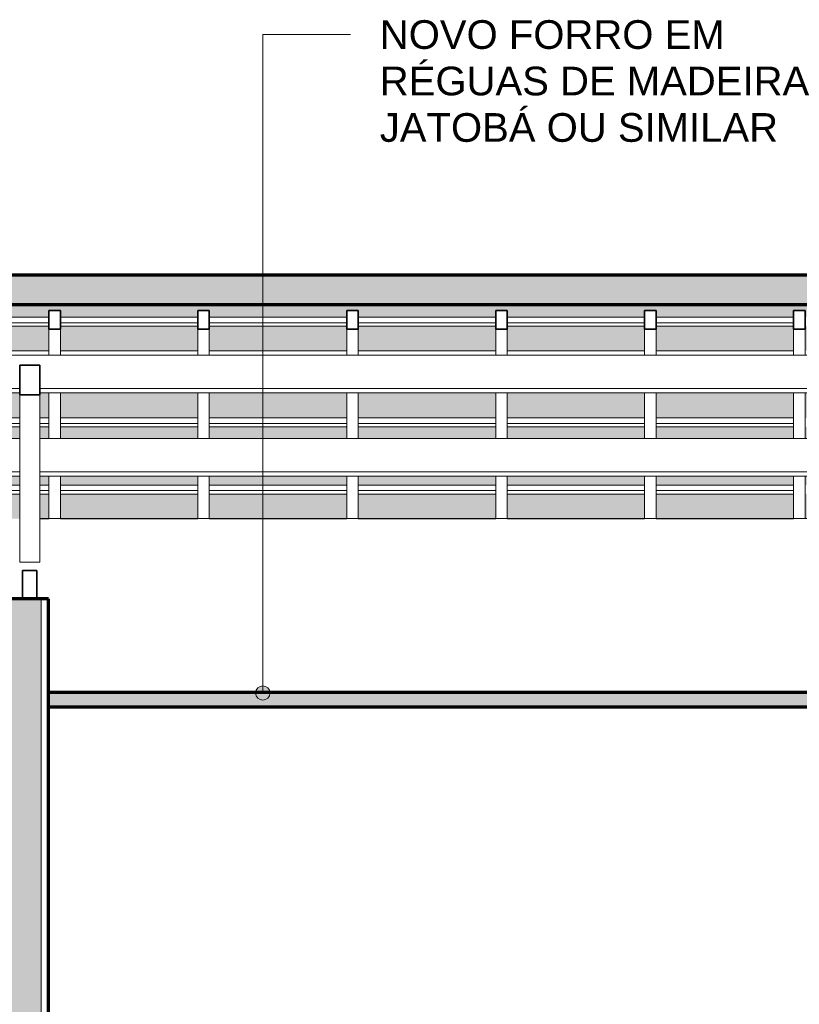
# Model space of a CAD drawing. Header units: millimetres. Extents: x -21497 to 35032, y -1993 to 8822.
# Tile 22 of 25: x 18484 to 21203, y 3635 to 7069. Entities that reach past the tile are written whole.
import ezdxf

# ---------------------------------------------------------------- set-up
doc = ezdxf.new("R2010")
doc.units = ezdxf.units.MM
for name, color, linetype, lineweight in [('A-CLNG', 13, 'Continuous', 25), ('A-CLNG-PATT', 13, 'Continuous', 25), ('A-GENM', 13, 'Continuous', 18), ('A-GLAZ-CWMG', 51, 'Continuous', 18), ('A-ROOF', 132, 'Continuous', 25), ('A-ROOF-PATT', 132, 'Continuous', 25), ('A-WALL', 113, 'Continuous', 18), ('A-WALL-PATT', 111, 'Continuous', 70), ('G-ANNO-TEXT', 231, 'Continuous', 9)]:
    doc.layers.add(name, color=color, linetype=linetype, lineweight=lineweight)
doc.styles.add('Arial_3', font='arial.ttf', dxfattribs={"height": 100})

# ---------------------------------------------------------------- blocks, each defined once
blk = doc.blocks.new('Rectangular Mullion - 6x12 cm-3933961-CORTE F - MANTER _ CONSTRUIR')
at = {"layer": 'A-GLAZ-CWMG'}
for p, q in [((-12145.7, 5607.9), (-9518.5, 5607.9)), ((-9448.5, 5607.9), (-5468.8, 5607.9)), ((-9518.5, 5491.5), (-12145.7, 5491.5)), ((-12145.7, 5477), (-9518.5, 5477)), ((-5053, 5491.5), (-9448.5, 5491.5)), ((-9448.5, 5477), (-5001.1, 5477))]:
    blk.add_line(p, q, dxfattribs=at)
blk = doc.blocks.new('Rectangular Mullion - 2x5 cm-4253630-CORTE F - MANTER _ CONSTRUIR')
at = {"layer": 'A-GLAZ-CWMG'}
for p, q in [((-9896, 5445.9), (-9518.5, 5445.9)), ((-9518.5, 5426.5), (-9896, 5426.5)), ((-9448.5, 5445.9), (-9416.6, 5445.9)), ((-9416.6, 5426.5), (-9448.5, 5426.5)), ((-9376.6, 5445.9), (-8897.1, 5445.9)), ((-8897.1, 5426.5), (-9376.6, 5426.5)), ((-8857.1, 5445.9), (-8377.6, 5445.9)), ((-8377.6, 5426.5), (-8857.1, 5426.5)), ((-8337.6, 5445.9), (-7858.1, 5445.9)), ((-7858.1, 5426.5), (-8337.6, 5426.5)), ((-7818.1, 5445.9), (-7338.6, 5445.9)), ((-7338.6, 5426.5), (-7818.1, 5426.5)), ((-7298.6, 5445.9), (-6819.1, 5445.9)), ((-6819.1, 5426.5), (-7298.6, 5426.5)), ((-9896, 5414.3), (-9518.5, 5414.3)), ((-9448.5, 5414.3), (-9416.6, 5414.3)), ((-9376.6, 5414.3), (-8897.1, 5414.3)), ((-8857.1, 5414.3), (-8377.6, 5414.3)), ((-8337.6, 5414.3), (-7858.1, 5414.3)), ((-7818.1, 5414.3), (-7338.6, 5414.3)), ((-7298.6, 5414.3), (-6819.1, 5414.3))]:
    blk.add_line(p, q, dxfattribs=at)
blk = doc.blocks.new('Rectangular Mullion - 2x5 cm-4253668-CORTE F - MANTER _ CONSTRUIR')
at = {"layer": 'A-GLAZ-CWMG'}
for p, q in [((-9896, 5680.1), (-9518.5, 5680.1)), ((-9448.5, 5680.1), (-9416.6, 5680.1)), ((-9376.6, 5680.1), (-8897.1, 5680.1)), ((-8857.1, 5680.1), (-8377.6, 5680.1)), ((-8337.6, 5680.1), (-7858.1, 5680.1)), ((-7818.1, 5680.1), (-7338.6, 5680.1)), ((-7298.6, 5680.1), (-6819.1, 5680.1)), ((-9518.5, 5660.7), (-9896, 5660.7)), ((-9896, 5648.5), (-9518.5, 5648.5)), ((-9416.6, 5660.7), (-9448.5, 5660.7)), ((-9448.5, 5648.5), (-9416.6, 5648.5)), ((-8897.1, 5660.7), (-9376.6, 5660.7)), ((-9376.6, 5648.5), (-8897.1, 5648.5)), ((-8377.6, 5660.7), (-8857.1, 5660.7)), ((-8857.1, 5648.5), (-8377.6, 5648.5)), ((-7858.1, 5660.7), (-8337.6, 5660.7)), ((-8337.6, 5648.5), (-7858.1, 5648.5)), ((-7338.6, 5660.7), (-7818.1, 5660.7)), ((-7818.1, 5648.5), (-7338.6, 5648.5)), ((-6819.1, 5660.7), (-7298.6, 5660.7)), ((-7298.6, 5648.5), (-6819.1, 5648.5))]:
    blk.add_line(p, q, dxfattribs=at)
blk = doc.blocks.new('Rectangular Mullion - 2x5 cm-4253670-CORTE F - MANTER _ CONSTRUIR')
at = {"layer": 'A-GLAZ-CWMG'}
for p, q in [((-9896, 5914.3), (-9416.6, 5914.3)), ((-9376.6, 5914.3), (-8897.1, 5914.3)), ((-8857.1, 5914.3), (-8377.6, 5914.3)), ((-8337.6, 5914.3), (-7858.1, 5914.3)), ((-7818.1, 5914.3), (-7338.6, 5914.3)), ((-7298.6, 5914.3), (-6819.1, 5914.3))]:
    blk.add_line(p, q, dxfattribs=at)
blk = doc.blocks.new('Rectangular Mullion - 2x5 cm-4253671-CORTE F - MANTER _ CONSTRUIR')
at = {"layer": 'A-GLAZ-CWMG'}
for p, q in [((-9896, 6031.4), (-9416.6, 6031.4)), ((-9416.6, 6012), (-9896, 6012)), ((-9376.6, 6031.4), (-8897.1, 6031.4)), ((-8897.1, 6012), (-9376.6, 6012)), ((-8857.1, 6031.4), (-8377.6, 6031.4)), ((-8377.6, 6012), (-8857.1, 6012)), ((-8337.6, 6031.4), (-7858.1, 6031.4)), ((-7858.1, 6012), (-8337.6, 6012)), ((-7818.1, 6031.4), (-7338.6, 6031.4)), ((-7338.6, 6012), (-7818.1, 6012)), ((-7298.6, 6031.4), (-6819.1, 6031.4)), ((-6819.1, 6012), (-7298.6, 6012)), ((-9896, 5999.8), (-9416.6, 5999.8)), ((-9376.6, 5999.8), (-8897.1, 5999.8)), ((-8857.1, 5999.8), (-8377.6, 5999.8)), ((-8337.6, 5999.8), (-7858.1, 5999.8)), ((-7818.1, 5999.8), (-7338.6, 5999.8)), ((-7298.6, 5999.8), (-6819.1, 5999.8))]:
    blk.add_line(p, q, dxfattribs=at)
blk = doc.blocks.new('Rectangular Mullion - 6x12 cm-3933962-CORTE F - MANTER _ CONSTRUIR')
at = {"layer": 'A-GLAZ-CWMG'}
for p, q in [((-14592.2, 5899), (-6390.1, 5899)), ((-9518.5, 5782.6), (-12145.7, 5782.6)), ((-6092.5, 5782.6), (-9448.5, 5782.6)), ((-12145.7, 5768), (-9518.5, 5768)), ((-9448.5, 5768), (-6040.5, 5768))]:
    blk.add_line(p, q, dxfattribs=at)
blk = doc.blocks.new('Rectangular Mullion - 4x6_3-3931051-CORTE F - MANTER _ CONSTRUIR')
at = {"layer": 'A-GLAZ-CWMG', "lineweight": 35}
for p, q in [((-6799.1, 6054.5), (-6819.1, 6054.5)), ((-6819.1, 6054.5), (-6819.1, 5989.6)), ((-6779.1, 6054.5), (-6799.1, 6054.5)), ((-6779.1, 5989.6), (-6779.1, 6054.5)), ((-6819.1, 5989.6), (-6779.1, 5989.6))]:
    blk.add_line(p, q, dxfattribs=at)
at = {"layer": 'A-GLAZ-CWMG'}
for p, q in [((-6819.1, 5899), (-6819.1, 5989.6)), ((-6779.1, 5899), (-6779.1, 5989.6)), ((-6819.1, 5607.9), (-6819.1, 5767.5)), ((-6779.1, 5607.9), (-6779.1, 5767.5)), ((-6819.1, 5328.7), (-6819.1, 5477)), ((-6779.1, 5328.7), (-6779.1, 5477))]:
    blk.add_line(p, q, dxfattribs=at)
blk = doc.blocks.new('Rectangular Mullion - 4x6_3-3931052-CORTE F - MANTER _ CONSTRUIR')
at = {"layer": 'A-GLAZ-CWMG', "lineweight": 35}
for p, q in [((-7318.6, 6054.5), (-7338.6, 6054.5)), ((-7338.6, 6054.5), (-7338.6, 5989.6)), ((-7298.6, 6054.5), (-7318.6, 6054.5)), ((-7298.6, 5989.6), (-7298.6, 6054.5)), ((-7338.6, 5989.6), (-7298.6, 5989.6))]:
    blk.add_line(p, q, dxfattribs=at)
at = {"layer": 'A-GLAZ-CWMG'}
for p, q in [((-7338.6, 5899), (-7338.6, 5989.6)), ((-7298.6, 5899), (-7298.6, 5989.6)), ((-7338.6, 5607.9), (-7338.6, 5767.5)), ((-7298.6, 5607.9), (-7298.6, 5767.5)), ((-7338.6, 5328.7), (-7338.6, 5477)), ((-7298.6, 5328.7), (-7298.6, 5477))]:
    blk.add_line(p, q, dxfattribs=at)
blk = doc.blocks.new('Rectangular Mullion - 4x6_3-3931053-CORTE F - MANTER _ CONSTRUIR')
at = {"layer": 'A-GLAZ-CWMG', "lineweight": 35}
for p, q in [((-7838.1, 6054.5), (-7858.1, 6054.5)), ((-7858.1, 6054.5), (-7858.1, 5989.6)), ((-7818.1, 6054.5), (-7838.1, 6054.5)), ((-7818.1, 5989.6), (-7818.1, 6054.5)), ((-7858.1, 5989.6), (-7818.1, 5989.6))]:
    blk.add_line(p, q, dxfattribs=at)
at = {"layer": 'A-GLAZ-CWMG'}
for p, q in [((-7858.1, 5899), (-7858.1, 5989.6)), ((-7818.1, 5899), (-7818.1, 5989.6)), ((-7858.1, 5607.9), (-7858.1, 5767.5)), ((-7818.1, 5607.9), (-7818.1, 5767.5)), ((-7858.1, 5328.7), (-7858.1, 5477)), ((-7818.1, 5328.7), (-7818.1, 5477))]:
    blk.add_line(p, q, dxfattribs=at)
blk = doc.blocks.new('Rectangular Mullion - 4x6_3-3931054-CORTE F - MANTER _ CONSTRUIR')
at = {"layer": 'A-GLAZ-CWMG', "lineweight": 35}
for p, q in [((-8357.6, 6054.5), (-8377.6, 6054.5)), ((-8377.6, 6054.5), (-8377.6, 5989.6)), ((-8337.6, 6054.5), (-8357.6, 6054.5)), ((-8337.6, 5989.6), (-8337.6, 6054.5)), ((-8377.6, 5989.6), (-8337.6, 5989.6))]:
    blk.add_line(p, q, dxfattribs=at)
at = {"layer": 'A-GLAZ-CWMG'}
for p, q in [((-8377.6, 5899), (-8377.6, 5989.6)), ((-8337.6, 5899), (-8337.6, 5989.6)), ((-8377.6, 5607.9), (-8377.6, 5767.5)), ((-8337.6, 5607.9), (-8337.6, 5767.5)), ((-8377.6, 5328.7), (-8377.6, 5477)), ((-8337.6, 5328.7), (-8337.6, 5477))]:
    blk.add_line(p, q, dxfattribs=at)
blk = doc.blocks.new('tesoura - tesoura-4026580-CORTE F - MANTER _ CONSTRUIR')
at = {"layer": 'A-GENM', "lineweight": 35}
for p, q in [((-9448.5, 5863.8), (-9518.5, 5863.8)), ((-9518.5, 5863.8), (-9518.5, 5760.8)), ((-9448.5, 5760.8), (-9448.5, 5863.8)), ((-9518.5, 5760.8), (-9448.5, 5760.8)), ((-9458.5, 5147.8), (-9508.5, 5147.8)), ((-9508.5, 5147.8), (-9508.5, 5047.8)), ((-9458.5, 5047.8), (-9458.5, 5147.8)), ((-9508.5, 5047.8), (-9458.5, 5047.8))]:
    blk.add_line(p, q, dxfattribs=at)
at = {"layer": 'A-GENM'}
for p, q in [((-9518.5, 5177.3), (-9518.5, 5760.8)), ((-9448.5, 5760.8), (-9448.5, 5177.3)), ((-9518.5, 5177.3), (-9448.5, 5177.3))]:
    blk.add_line(p, q, dxfattribs=at)

msp = doc.modelspace()

# ---------------------------------------------------------------- hatches: boundary and pattern name
at = {"layer": 'A-CLNG-PATT', "lineweight": 18}
msp.add_hatch(color=171, dxfattribs=at).paths.add_polyline_path([(18583.874, 4671.934), (24493.874, 4671.934), (24493.874, 4721.934), (18583.874, 4721.934), (18583.874, 4687.267)], flags=0)
at = {"layer": 'A-ROOF-PATT', "lineweight": 18}
msp.add_hatch(color=171, dxfattribs=at).paths.add_polyline_path([(9396.725, 5328.7), (12891.04, 6086.799), (12944.763, 6075.143), (21654.619, 6075.143), (24320.256, 5328.765), (24347.219, 5425.061), (21657.364, 6178.221), (12941.3, 6178.221), (12891.04, 6189.125), (9369.9, 5425.206), (9390.837, 5328.7)], flags=0)
at = {"layer": 'A-ROOF-PATT'}
h = msp.add_hatch(color=151, dxfattribs=at)
h.paths.add_polyline_path([(23475.686, 5328.765), (23530.593, 5328.765), (23301.266, 5392.976), (23301.266, 5328.765), (23399.483, 5328.765)], flags=0)
h.paths.add_polyline_path([(20703.793, 5328.765), (21183.288, 5328.765), (21183.288, 5414.337), (20703.793, 5414.337)], flags=0)
h.paths.add_polyline_path([(23009.342, 5328.765), (23261.266, 5328.765), (23261.266, 5404.176), (23224.978, 5414.337), (22781.772, 5414.337), (22781.772, 5328.765)], flags=0)
h.paths.add_polyline_path([(22741.772, 5328.765), (22741.772, 5414.337), (22262.277, 5414.337), (22262.277, 5328.765), (22740.368, 5328.765)], flags=0)
h.paths.add_polyline_path([(21223.288, 5328.765), (21702.782, 5328.765), (21702.782, 5414.337), (21223.288, 5414.337)], flags=0)
h.paths.add_polyline_path([(20663.793, 5328.765), (20663.793, 5414.337), (20184.299, 5414.337), (20184.299, 5328.765), (20534.416, 5328.765)], flags=0)
h.paths.add_polyline_path([(24320.256, 5328.765), (23945.345, 5433.74), (23945.345, 5414.337), (23940.536, 5414.337), (24246.151, 5328.765), (24320.25, 5328.765)], flags=0)
h.paths.add_polyline_path([(22005.051, 5328.765), (22222.277, 5328.765), (22222.277, 5414.337), (21742.782, 5414.337), (21742.782, 5328.765), (21821.222, 5328.765)], flags=0)
h.paths.add_polyline_path([(20144.299, 5328.765), (20144.299, 5414.337), (19664.804, 5414.337), (19664.804, 5328.765), (19799.098, 5328.765)], flags=0)
h.paths.add_polyline_path([(17960.805, 5328.765), (18066.32, 5328.765), (18066.32, 5414.337), (17586.826, 5414.337), (17586.826, 5328.765), (17593.146, 5328.765)], flags=0)
h.paths.add_polyline_path([(18106.32, 5328.765), (18483.874, 5328.765), (18483.874, 5414.337), (18106.32, 5414.337)], flags=0)
h.paths.add_polyline_path([(16507.836, 5328.765), (16507.836, 5414.337), (16028.342, 5414.337), (16028.342, 5406.154), (16385.055, 5328.765), (16490.17, 5328.765)], flags=0)
h.paths.add_polyline_path([(16582.084, 5328.765), (17027.331, 5328.765), (17027.331, 5414.337), (16547.836, 5414.337), (16547.836, 5328.765)], flags=0)
h.paths.add_polyline_path([(18553.874, 5328.765), (18585.815, 5328.765), (18585.815, 5414.337), (18553.874, 5414.337)], flags=0)
h.paths.add_polyline_path([(19624.804, 5328.765), (19624.804, 5414.337), (19145.309, 5414.337), (19145.309, 5328.765), (19431.44, 5328.765)], flags=0)
h.paths.add_polyline_path([(18696.122, 5328.765), (19105.309, 5328.765), (19105.309, 5414.337), (18625.815, 5414.337), (18625.815, 5328.765)], flags=0)
h.paths.add_polyline_path([(17067.331, 5328.765), (17546.826, 5328.765), (17546.826, 5414.337), (17067.331, 5414.337), (17067.331, 5362.394)], flags=0)
h.paths.add_polyline_path([(15901.192, 5433.74), (15901.192, 5445.867), (15988.342, 5445.867), (15988.342, 5476.967), (15856.62, 5476.967), (15856.62, 5443.41)], flags=0)
h.paths.add_polyline_path([(23054.694, 5445.867), (23112.373, 5445.867), (23001.3, 5476.967), (22781.772, 5476.967), (22781.772, 5445.867), (23009.342, 5445.867)], flags=0)
h.paths.add_polyline_path([(22740.368, 5445.867), (22741.772, 5445.867), (22741.772, 5476.967), (22262.277, 5476.967), (22262.277, 5445.867), (22450.156, 5445.867)], flags=0)
h.paths.add_polyline_path([(16122.511, 5445.867), (16507.836, 5445.867), (16507.836, 5476.967), (16028.342, 5476.967), (16028.342, 5445.867)], flags=0)
h.paths.add_polyline_path([(19063.781, 5445.867), (19105.309, 5445.867), (19105.309, 5476.967), (18625.815, 5476.967), (18625.815, 5445.867), (18696.122, 5445.867)], flags=0)
h.paths.add_polyline_path([(21821.222, 5445.867), (22222.277, 5445.867), (22222.277, 5476.967), (21742.782, 5476.967), (21742.782, 5445.867)], flags=0)
h.paths.add_polyline_path([(21702.782, 5445.867), (21702.782, 5476.967), (21223.288, 5476.967), (21223.288, 5445.867), (21637.392, 5445.867)], flags=0)
h.paths.add_polyline_path([(18328.463, 5445.867), (18483.874, 5445.867), (18483.874, 5476.967), (18106.32, 5476.967), (18106.32, 5445.867)], flags=0)
h.paths.add_polyline_path([(19145.309, 5445.867), (19624.804, 5445.867), (19624.804, 5476.967), (19145.309, 5476.967)], flags=0)
h.paths.add_polyline_path([(16547.836, 5445.867), (17027.331, 5445.867), (17027.331, 5476.967), (16547.836, 5476.967)], flags=0)
h.paths.add_polyline_path([(21183.288, 5445.867), (21183.288, 5476.967), (20703.793, 5476.967), (20703.793, 5445.867), (20902.075, 5445.867)], flags=0)
h.paths.add_polyline_path([(20663.793, 5445.867), (20663.793, 5476.967), (20184.299, 5476.967), (20184.299, 5445.867), (20534.416, 5445.867)], flags=0)
h.paths.add_polyline_path([(23827.93, 5445.867), (23856.412, 5445.867), (23859.729, 5457.712), (23447.351, 5573.178), (23442.029, 5553.919), (23690.872, 5484.243)], flags=0)
h.paths.add_polyline_path([(18066.32, 5445.867), (18066.32, 5476.967), (17586.826, 5476.967), (17586.826, 5445.867), (17960.805, 5445.867)], flags=0)
h.paths.add_polyline_path([(20144.299, 5445.867), (20144.299, 5476.967), (19664.804, 5476.967), (19664.804, 5445.867), (19799.098, 5445.867)], flags=0)
h.paths.add_polyline_path([(17067.331, 5445.867), (17546.826, 5445.867), (17546.826, 5476.967), (17067.331, 5476.967)], flags=0)
h.paths.add_polyline_path([(18553.874, 5445.867), (18585.815, 5445.867), (18585.815, 5476.967), (18553.874, 5476.967)], flags=0)
h.paths.add_polyline_path([(15786.62, 5458.596), (15786.62, 5476.967), (15701.945, 5476.967), (15785.831, 5458.768)], flags=0)
h.paths.add_polyline_path([(23393.815, 5567.419), (23399.203, 5586.66), (23108.904, 5667.943), (23108.904, 5648.541), (23104.095, 5648.541), (23276.386, 5600.299), (23301.266, 5600.299), (23301.266, 5593.333), (23393.81, 5567.42)], flags=0)
h.paths.add_polyline_path([(19624.804, 5607.936), (19624.804, 5648.541), (19145.309, 5648.541), (19145.309, 5607.936), (19431.44, 5607.936)], flags=0)
h.paths.add_polyline_path([(19664.804, 5607.936), (20144.299, 5607.936), (20144.299, 5648.541), (19664.804, 5648.541)], flags=0)
h.paths.add_polyline_path([(16547.836, 5607.936), (17027.331, 5607.936), (17027.331, 5648.541), (16547.836, 5648.541)], flags=0)
h.paths.add_polyline_path([(22015.255, 5607.936), (22222.277, 5607.936), (22222.277, 5648.541), (21742.782, 5648.541), (21742.782, 5607.936), (22005.051, 5607.936)], flags=0)
h.paths.add_polyline_path([(16507.836, 5607.936), (16507.836, 5648.541), (16028.342, 5648.541), (16028.342, 5607.936), (16490.17, 5607.936)], flags=0)
h.paths.add_polyline_path([(21183.288, 5607.936), (21183.288, 5648.541), (20703.793, 5648.541), (20703.793, 5607.936), (20902.075, 5607.936)], flags=0)
h.paths.add_polyline_path([(17960.805, 5607.936), (18066.32, 5607.936), (18066.32, 5648.541), (17586.826, 5648.541), (17586.826, 5607.936), (17593.146, 5607.936)], flags=0)
h.paths.add_polyline_path([(15988.342, 5607.936), (15988.342, 5648.541), (15856.62, 5648.541), (15856.62, 5607.936)], flags=0)
h.paths.add_polyline_path([(22262.277, 5607.936), (22533.553, 5607.936), (22388.537, 5648.541), (22262.277, 5648.541)], flags=0)
h.paths.add_polyline_path([(15786.62, 5607.936), (15786.62, 5648.541), (15508.847, 5648.541), (15508.847, 5607.936), (15754.852, 5607.936)], flags=0)
h.paths.add_polyline_path([(20534.416, 5607.936), (20663.793, 5607.936), (20663.793, 5648.541), (20184.299, 5648.541), (20184.299, 5607.936)], flags=0)
h.paths.add_polyline_path([(21223.288, 5607.936), (21702.782, 5607.936), (21702.782, 5648.541), (21223.288, 5648.541)], flags=0)
h.paths.add_polyline_path([(17225.487, 5607.936), (17546.826, 5607.936), (17546.826, 5648.541), (17067.331, 5648.541), (17067.331, 5607.936)], flags=0)
h.paths.add_polyline_path([(15098.266, 5607.936), (15468.847, 5607.936), (15468.847, 5648.541), (14989.353, 5648.541), (14989.353, 5631.565)], flags=0)
h.paths.add_polyline_path([(18625.815, 5607.936), (19105.309, 5607.936), (19105.309, 5648.541), (18625.815, 5648.541)], flags=0)
h.paths.add_polyline_path([(18106.32, 5607.936), (18483.874, 5607.936), (18483.874, 5648.541), (18106.32, 5648.541)], flags=0)
h.paths.add_polyline_path([(18585.815, 5607.936), (18585.815, 5648.541), (18553.874, 5648.541), (18553.874, 5607.936)], flags=0)
h.paths.add_polyline_path([(14949.353, 5640.243), (14949.353, 5648.541), (14911.108, 5648.541)], flags=0)
h.paths.add_polyline_path([(14821.674, 5667.943), (14821.674, 5680.07), (14949.353, 5680.07), (14949.353, 5768.01), (14469.858, 5767.47), (14469.858, 5744.271), (14751.71, 5683.122)], flags=0)
h.paths.add_polyline_path([(20902.075, 5680.07), (21183.288, 5680.07), (21183.288, 5768.01), (20703.793, 5767.47), (20703.793, 5680.07)], flags=0)
h.paths.add_polyline_path([(21269.733, 5680.07), (21702.782, 5680.07), (21702.782, 5768.01), (21223.288, 5767.47), (21223.288, 5680.07)], flags=0)
h.paths.add_polyline_path([(20663.793, 5680.07), (20663.793, 5768.01), (20184.299, 5767.47), (20184.299, 5680.07), (20534.416, 5680.07)], flags=0)
h.paths.add_polyline_path([(17960.805, 5680.07), (18066.32, 5680.07), (18066.32, 5768.01), (17586.826, 5767.47), (17586.826, 5680.07), (17593.146, 5680.07)], flags=0)
h.paths.add_polyline_path([(21742.782, 5680.07), (22222.277, 5680.07), (22222.277, 5695.093), (21961.862, 5768.01), (21742.782, 5767.47), (21742.782, 5765.758)], flags=0)
h.paths.add_polyline_path([(18106.32, 5680.07), (18483.874, 5680.07), (18483.874, 5768.01), (18106.32, 5767.47)], flags=0)
h.paths.add_polyline_path([(23054.694, 5680.07), (23065.594, 5680.07), (22986.824, 5702.126), (22981.503, 5682.866), (22991.489, 5680.07)], flags=0)
h.paths.add_polyline_path([(20144.299, 5680.07), (20144.299, 5768.01), (19664.804, 5767.47), (19664.804, 5680.07), (19799.098, 5680.07)], flags=0)
h.paths.add_polyline_path([(19063.781, 5680.07), (19105.309, 5680.07), (19105.309, 5768.01), (18625.815, 5767.47), (18625.815, 5680.07), (18696.122, 5680.07)], flags=0)
h.paths.add_polyline_path([(16122.511, 5680.07), (16507.836, 5680.07), (16507.836, 5768.01), (16028.342, 5767.47), (16028.342, 5680.07)], flags=0)
h.paths.add_polyline_path([(22275.931, 5680.07), (22262.277, 5683.893), (22262.277, 5680.07)], flags=0)
h.paths.add_polyline_path([(17546.826, 5680.07), (17546.826, 5768.01), (17067.331, 5767.47), (17067.331, 5680.07), (17225.487, 5680.07)], flags=0)
h.paths.add_polyline_path([(19624.804, 5680.07), (19624.804, 5768.01), (19145.309, 5767.47), (19145.309, 5680.07), (19431.44, 5680.07)], flags=0)
h.paths.add_polyline_path([(16547.836, 5680.07), (17027.331, 5680.07), (17027.331, 5768.01), (16547.836, 5767.47)], flags=0)
h.paths.add_polyline_path([(15988.342, 5680.07), (15988.342, 5768.01), (15856.62, 5767.47), (15856.62, 5680.07)], flags=0)
h.paths.add_polyline_path([(18585.815, 5680.07), (18585.815, 5768.01), (18553.874, 5767.47), (18553.874, 5680.07)], flags=0)
h.paths.add_polyline_path([(15786.62, 5680.07), (15786.62, 5768.01), (15508.847, 5767.47), (15508.847, 5680.07), (15754.852, 5680.07)], flags=0)
h.paths.add_polyline_path([(14989.353, 5680.07), (15468.847, 5680.07), (15468.847, 5768.01), (14989.353, 5767.47), (14989.353, 5713.191)], flags=0)
h.paths.add_polyline_path([(22933.289, 5696.366), (22938.676, 5715.607), (22526.298, 5831.073), (22520.976, 5811.814), (22756.892, 5745.757), (22781.772, 5745.757), (22781.772, 5738.791), (22933.283, 5696.368)], flags=0)
h.paths.add_polyline_path([(14429.858, 5752.949), (14429.858, 5768.01), (14362.927, 5767.47)], flags=0)
h.paths.add_polyline_path([(22472.762, 5825.314), (22478.15, 5844.555), (22272.462, 5902.147), (22272.462, 5882.744), (22267.653, 5882.744), (22472.757, 5825.315)], flags=0)
h.paths.add_polyline_path([(13742.156, 5902.147), (13742.156, 5914.274), (13910.363, 5914.274), (13910.363, 5999.846), (13430.869, 5999.846), (13430.869, 5969.682), (13472.883, 5960.566)], flags=0)
h.paths.add_polyline_path([(18043.119, 5914.274), (18066.32, 5914.274), (18066.32, 5999.846), (17586.826, 5999.846), (17586.826, 5914.274)], flags=0)
h.paths.add_polyline_path([(18106.32, 5914.274), (18585.815, 5914.274), (18585.815, 5999.846), (18106.32, 5999.846), (18106.32, 5989.609)], flags=0)
h.paths.add_polyline_path([(18625.815, 5914.274), (19105.309, 5914.274), (19105.309, 5999.846), (18625.815, 5999.846), (18625.815, 5989.609)], flags=0)
h.paths.add_polyline_path([(14429.858, 5914.274), (14429.858, 5999.846), (13950.363, 5999.846), (13950.363, 5914.274), (14212.206, 5914.274)], flags=0)
h.paths.add_polyline_path([(14469.858, 5914.274), (14949.353, 5914.274), (14949.353, 5999.846), (14469.858, 5999.846), (14469.858, 5989.609)], flags=0)
h.paths.add_polyline_path([(20184.299, 5914.274), (20663.793, 5914.274), (20663.793, 5999.846), (20184.299, 5999.846), (20184.299, 5989.609)], flags=0)
h.paths.add_polyline_path([(14989.353, 5914.274), (15468.847, 5914.274), (15468.847, 5999.846), (14989.353, 5999.846), (14989.353, 5989.609)], flags=0)
h.paths.add_polyline_path([(17027.331, 5914.274), (17027.331, 5999.846), (16547.836, 5999.846), (16547.836, 5914.274), (17004.129, 5914.274)], flags=0)
h.paths.add_polyline_path([(20144.299, 5914.274), (20144.299, 5999.846), (19664.804, 5999.846), (19664.804, 5914.274), (20121.097, 5914.274)], flags=0)
h.paths.add_polyline_path([(15508.847, 5914.274), (15988.342, 5914.274), (15988.342, 5999.846), (15508.847, 5999.846), (15508.847, 5989.609)], flags=0)
h.paths.add_polyline_path([(19624.804, 5914.274), (19624.804, 5999.846), (19145.309, 5999.846), (19145.309, 5914.274), (19601.602, 5914.274)], flags=0)
h.paths.add_polyline_path([(16028.342, 5914.274), (16507.836, 5914.274), (16507.836, 5999.846), (16028.342, 5999.846), (16028.342, 5989.609)], flags=0)
h.paths.add_polyline_path([(17546.826, 5914.274), (17546.826, 5999.846), (17067.331, 5999.846), (17067.331, 5914.274), (17523.624, 5914.274)], flags=0)
h.paths.add_polyline_path([(22155.048, 5914.274), (22229.152, 5914.274), (22065.771, 5960.021), (22060.45, 5940.761), (22065.771, 5939.271)], flags=0)
h.paths.add_polyline_path([(20703.793, 5914.274), (21183.288, 5914.274), (21183.288, 5999.846), (20703.793, 5999.846), (20703.793, 5989.609)], flags=0)
h.paths.add_polyline_path([(21993.466, 5914.274), (22005.213, 5956.227), (22012.236, 5954.261), (22017.623, 5973.502), (21854.242, 6019.249), (21854.242, 5999.846), (21742.782, 5999.846), (21742.782, 5967.995), (21934.645, 5914.274), (21988.226, 5914.274)], flags=0)
h.paths.add_polyline_path([(21223.288, 5914.274), (21609.036, 5914.274), (21593.647, 5987.527), (21673.026, 5987.527), (21702.782, 5979.195), (21702.782, 5999.846), (21223.288, 5999.846), (21223.288, 5989.609)], flags=0)
h.paths.add_polyline_path([(13390.869, 5978.36), (13390.869, 5999.846), (13291.831, 5999.846), (13339.019, 5989.609)], flags=0)
h.paths.add_polyline_path([(13202.398, 6019.249), (13202.398, 6031.376), (13390.869, 6031.376), (13390.869, 6054.547), (13430.869, 6054.547), (13430.869, 6031.376), (13910.363, 6031.376), (13910.363, 6054.547), (13950.363, 6054.547), (13950.363, 6031.376), (14429.858, 6031.376), (14429.858, 6054.547), (14469.858, 6054.547), (14469.858, 6031.376), (14949.353, 6031.376), (14949.353, 6054.547), (14989.353, 6054.547), (14989.353, 6031.376), (15468.847, 6031.376), (15468.847, 6054.547), (15508.847, 6054.547), (15508.847, 6031.376), (15988.342, 6031.376), (15988.342, 6054.547), (16028.342, 6054.547), (16028.342, 6031.376), (16507.836, 6031.376), (16507.836, 6054.547), (16547.836, 6054.547), (16547.836, 6031.376), (17027.331, 6031.376), (17027.331, 6054.547), (17067.331, 6054.547), (17067.331, 6031.376), (17546.826, 6031.376), (17546.826, 6054.547), (17586.826, 6054.547), (17586.826, 6031.376), (18066.32, 6031.376), (18066.32, 6054.547), (18106.32, 6054.547), (18106.32, 6031.376), (18585.815, 6031.376), (18585.815, 6054.547), (18625.815, 6054.547), (18625.815, 6031.376), (19105.309, 6031.376), (19105.309, 6054.547), (19145.309, 6054.547), (19145.309, 6031.376), (19624.804, 6031.376), (19624.804, 6054.547), (19664.804, 6054.547), (19664.804, 6031.376), (20144.299, 6031.376), (20144.299, 6054.547), (20184.299, 6054.547), (20184.299, 6031.376), (20663.793, 6031.376), (20663.793, 6054.547), (20703.793, 6054.547), (20703.793, 6031.376), (21183.288, 6031.376), (21183.288, 6054.547), (21223.288, 6054.547), (21223.288, 6031.376), (21702.782, 6031.376), (21702.782, 6036.674), (21742.782, 6036.674), (21742.782, 6031.376), (21810.932, 6031.376), (21654.619, 6075.143), (12944.763, 6075.143), (13181.241, 6023.839)], flags=0)
at = {"layer": 'A-WALL-PATT'}
msp.add_hatch(color=256, dxfattribs=at).paths.add_polyline_path([(18558.874, 0), (18558.874, 5048.7), (18408.874, 5048.7), (18408.874, 0)], flags=0)
at = {"layer": 'G-ANNO-TEXT'}
h = msp.add_hatch(color=250, dxfattribs=at)
edge = h.paths.add_edge_path(flags=0)
edge.add_arc((19331.875, 4720.475), 25, 0, 360)

# ---------------------------------------------------------------- linework, layer by layer
at = {"layer": 'A-CLNG', "color": 7, "lineweight": 70}
for p, q in [((24493.874, 4721.934), (18583.874, 4721.934)), ((18583.874, 4671.934), (24493.874, 4671.934))]:
    msp.add_line(p, q, dxfattribs=at)
at = {"layer": 'A-ROOF', "color": 7, "lineweight": 70}
for p, q in [((21657.364, 6178.221), (12941.3, 6178.221)), ((12944.763, 6075.143), (21654.619, 6075.143))]:
    msp.add_line(p, q, dxfattribs=at)
at = {"layer": 'A-ROOF', "color": 5}
for p, q in [((18553.874, 5328.765), (18585.815, 5328.765)), ((18625.815, 5328.765), (19105.309, 5328.765)), ((19145.309, 5328.765), (19624.804, 5328.765)), ((19664.804, 5328.765), (20144.299, 5328.765)), ((20184.299, 5328.765), (20663.793, 5328.765)), ((20703.793, 5328.765), (21183.288, 5328.765))]:
    msp.add_line(p, q, dxfattribs=at)
at = {"layer": 'A-WALL'}
for p, q in [((23530.825, 5328.7), (18553.874, 5328.7)), ((18558.874, 5048.7), (18558.874, 0)), ((18581.374, 5048.7), (18581.374, 0))]:
    msp.add_line(p, q, dxfattribs=at)
at = {"layer": 'A-WALL', "lineweight": 70}
for p, q in [((18583.874, 5048.7), (18383.874, 5048.7)), ((18583.874, 1030), (18583.874, 5048.7))]:
    msp.add_line(p, q, dxfattribs=at)
at = {"layer": 'G-ANNO-TEXT', "color": 250}
for p, q in [((19331.875, 7016.95), (19638.352, 7016.95)), ((19331.875, 4720.475), (19331.875, 7016.95))]:
    msp.add_line(p, q, dxfattribs=at)
msp.add_circle((19331.875, 4720.475), 25, dxfattribs=at)

# ---------------------------------------------------------------- block references
at = {"layer": 'A-GENM'}
msp.add_blockref('tesoura - tesoura-4026580-CORTE F - MANTER _ CONSTRUIR', (28002.366, 0), dxfattribs=at)
at = {"layer": 'A-GLAZ-CWMG'}
for name, p in [('Rectangular Mullion - 4x6_3-3931054-CORTE F - MANTER _ CONSTRUIR', (26963.377, 0)), ('Rectangular Mullion - 4x6_3-3931054-CORTE F - MANTER _ CONSTRUIR', (27482.871, 0)), ('Rectangular Mullion - 4x6_3-3931054-CORTE F - MANTER _ CONSTRUIR', (28002.366, 0)), ('Rectangular Mullion - 4x6_3-3931053-CORTE F - MANTER _ CONSTRUIR', (28002.366, 0)), ('Rectangular Mullion - 4x6_3-3931052-CORTE F - MANTER _ CONSTRUIR', (28002.366, 0)), ('Rectangular Mullion - 4x6_3-3931051-CORTE F - MANTER _ CONSTRUIR', (28002.366, 0)), ('Rectangular Mullion - 2x5 cm-4253671-CORTE F - MANTER _ CONSTRUIR', (28002.366, 0)), ('Rectangular Mullion - 2x5 cm-4253670-CORTE F - MANTER _ CONSTRUIR', (28002.366, 0)), ('Rectangular Mullion - 6x12 cm-3933962-CORTE F - MANTER _ CONSTRUIR', (28002.366, 0)), ('Rectangular Mullion - 2x5 cm-4253668-CORTE F - MANTER _ CONSTRUIR', (28002.366, 0)), ('Rectangular Mullion - 6x12 cm-3933961-CORTE F - MANTER _ CONSTRUIR', (28002.366, 0)), ('Rectangular Mullion - 2x5 cm-4253630-CORTE F - MANTER _ CONSTRUIR', (28002.366, 0))]:
    msp.add_blockref(name, p, dxfattribs=at)

# ---------------------------------------------------------------- texts
at = {"layer": 'G-ANNO-TEXT', "color": 7, "char_height": 100, "attachment_point": 1, "style": 'Arial_3'}
for s, insert, width in [('NOVO FORRO EM ', (19739.952, 7066.95), 1523.20625), ('RÉGUAS DE MADEIRA ', (19739.952, 6904.892), 1899.99938), ('JATOBÁ OU SIMILAR', (19739.952, 6742.835), 1715.61125)]:
    msp.add_mtext(s, dxfattribs=dict(at, insert=insert, width=width))

doc.saveas('drawing.dxf')
